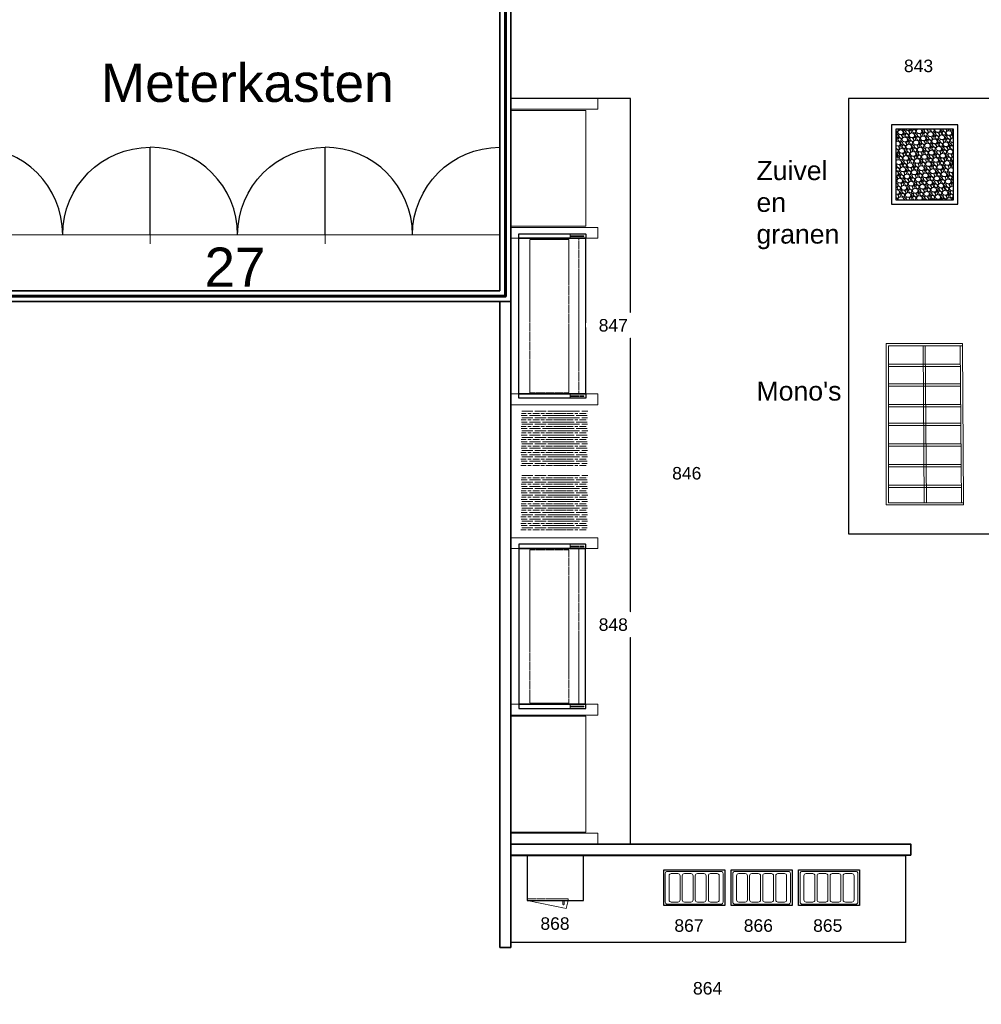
# Model space of a CAD drawing. Header units: millimetres. Extents: x 251300 to 581040, y -9130 to 111283.
# Tile 3 of 57: x 260476 to 269306, y 21641 to 30687. Entities that reach past the tile are written whole.
import ezdxf
from ezdxf.enums import TextEntityAlignment as Align

# ---------------------------------------------------------------- set-up
doc = ezdxf.new("R2010")
doc.units = ezdxf.units.MM
doc.set_wipeout_variables(frame=1)
doc.linetypes.add('HIDDEN', pattern=[9.525, 6.35, -3.175])
for name, color, linetype, lineweight in [('APPARAAT1', 2, 'Continuous', 25), ('APPARAAT2', 1, 'Continuous', 20), ('APPARAAT3', 1, 'Continuous', 18), ('APPARAAT4', 30, 'HIDDEN', 18), ('APPARAAT5', 7, 'Continuous', 5), ('BB Brandscheiding 30  min.', 210, 'WBDBO_030', 60), ('BWK MUREN', 3, 'Continuous', 35), ('HATCH PS', 252, 'Continuous', 5), ('POSITIENUMMER', 141, 'Continuous', 20), ('TEKST PS', 10, 'Continuous', 9), ('TEXT35', 10, 'Continuous', 35), ('X-L32_C_binnenwandopeningen', 1, 'Continuous', 5), ('X-T22_C_ruimtelabel', 7, 'Continuous', 5)]:
    doc.layers.add(name, color=color, linetype=linetype, lineweight=lineweight)
doc.styles.add('DVD_Standaard_35', font='arial.ttf', dxfattribs={"height": 3.5})
doc.styles.add('PS', font='arial.ttf')
doc.styles.get("Standard").update_dxf_attribs({"font": 'arial.ttf'})
doc.linetypes.add('WBDBO_030', pattern='A,35,-7.5,["X",DVD_Standaard_35,S=1,R=0,X=-2,Y=-1.75],-7.5', length=50)

# ---------------------------------------------------------------- blocks, each defined once
blk = doc.blocks.new('DVDVB_32_-S-_DubbelDeur')
at = {"linetype": 'Continuous', "lineweight": 13}
blk.add_wipeout([(0, -0.5), (1, -0.5), (1, 0.5), (0, 0.5)], dxfattribs=at)
at = {"color": 0, "linetype": 'ByBlock', "lineweight": -2}
for p, q in [((0, -0.5), (0, 0.5)), ((1, -0.5), (1, 0.5)), ((0, 0), (1, 0))]:
    blk.add_line(p, q, dxfattribs=at)
blk = doc.blocks.new('wandkoeling Alaska')
at = {"layer": 'APPARAAT1'}
for points in [[(5247.4, 1869), (5277.4, 1869, 0.414214), (5282.4, 1874), (5282.4, 2484), (5242.4, 2484), (5242.4, 1874, 0.414214)], [(6717.4, 1869), (6747.4, 1869, 0.414214), (6752.4, 1874), (6752.4, 2484), (6712.4, 2484), (6712.4, 1874, 0.414214)]]:
    blk.add_lwpolyline(points, format="xyb", close=True, dxfattribs=at)
blk.add_lwpolyline([(5282.4, 1874), (6712.4, 1874), (6712.4, 2484), (5282.4, 2484)], close=True, dxfattribs=at)
at = {"layer": 'APPARAAT3', "linetype": 'HIDDEN'}
for p, q in [((5259.4, 2014.3), (5259.4, 1888.3)), ((5262.4, 2014.3), (5262.4, 1888.3)), ((5265.4, 2014.3), (5265.4, 1888.3)), ((6729.4, 1888.3), (6729.4, 2014.3)), ((6732.4, 1888.3), (6732.4, 2014.3)), ((6735.4, 1888.3), (6735.4, 2014.3)), ((5259.4, 1888.3), (5265.4, 1888.3)), ((6729.4, 1888.3), (6735.4, 1888.3))]:
    blk.add_line(p, q, dxfattribs=at)
at = {"layer": 'APPARAAT4'}
for p, q in [((6702.4, 2384), (5292.4, 2384)), ((5292.4, 2384), (5292.4, 2025.7)), ((6702.4, 2025.7), (6702.4, 2384)), ((5242.4, 2014.3), (5282.4, 2014.3)), ((5292.4, 2025.7), (6702.4, 2025.7)), ((6712.4, 2014.3), (6752.4, 2014.3)), ((5282.4, 1934), (6712.4, 1934))]:
    blk.add_line(p, q, dxfattribs=at)
blk = doc.blocks.new('Samsung CM 1069')
at = {"layer": 'APPARAAT1'}
blk.add_lwpolyline([(0, -412), (517, -412), (517, 0), (0, 0)], close=True, dxfattribs=at)
at = {"layer": 'APPARAAT2'}
blk.add_lwpolyline([(334.8, -452), (334.8, -452, 0.414214), (339.8, -447), (339.8, -412), (329.8, -412), (329.8, -447, 0.414214)], format="xyb", close=True, dxfattribs=at)
at = {"layer": 'APPARAAT3'}
for p, q in [((0, -412), (359.7, -487)), ((359.7, -487), (377.5, -412))]:
    blk.add_line(p, q, dxfattribs=at)
at = {"layer": 'APPARAAT4'}
blk.add_lwpolyline([(0, -412), (377.5, -412), (377.5, -397), (0, -397)], close=True, dxfattribs=at)
blk = doc.blocks.new('bestekbak')
at = {"layer": 'APPARAAT1'}
for p, q in [((0, -560), (0, 0)), ((0, 0), (327.3, 0)), ((327.3, 0), (327.3, -560)), ((327.3, -560), (0, -560))]:
    blk.add_line(p, q, dxfattribs=at)
at = {"layer": 'APPARAAT2'}
for p, q in [((11.7, -524.3), (11.7, -34.3)), ((31.7, -14.3), (294, -14.3)), ((31.7, -129.3), (31.7, -69.3)), ((274, -49.3), (51.7, -49.3)), ((294, -69.3), (294, -129.3)), ((314, -34.3), (314, -524.3)), ((274, -149.3), (51.7, -149.3)), ((274, -169.3), (51.7, -169.3)), ((31.7, -249.3), (31.7, -189.3)), ((274, -269.3), (51.7, -269.3)), ((294, -189.3), (294, -249.3)), ((31.7, -369.3), (31.7, -309.3)), ((274, -289.3), (51.7, -289.3)), ((294, -309.3), (294, -369.3)), ((31.7, -489.3), (31.7, -429.3)), ((274, -389.3), (51.7, -389.3)), ((274, -409.3), (51.7, -409.3)), ((294, -429.3), (294, -489.3)), ((274, -509.3), (51.7, -509.3)), ((294, -544.3), (31.7, -544.3))]:
    blk.add_line(p, q, dxfattribs=at)
for centre, start, end in [((31.7, -34.3), 90, 180), ((51.7, -69.3), 90, 180), ((274, -69.3), 0, 90), ((294, -34.3), 0, 90), ((51.7, -129.3), 180, 270), ((51.7, -189.3), 90, 180), ((274, -129.3), 270, 0), ((274, -189.3), 0, 90), ((51.7, -249.3), 180, 270), ((274, -249.3), 270, 0), ((51.7, -309.3), 90, 180), ((274, -309.3), 0, 90), ((51.7, -369.3), 180, 270), ((51.7, -429.3), 90, 180), ((274, -369.3), 270, 0), ((274, -429.3), 0, 90), ((31.7, -524.3), 180, 270), ((51.7, -489.3), 180, 270), ((274, -489.3), 270, 0), ((294, -524.3), 270, 0)]:
    blk.add_arc(centre, 20, start, end, dxfattribs=at)
blk = doc.blocks.new('POSITIENUMMER')
at = {"layer": 'POSITIENUMMER', "style": 'PS', "flags": 1}
for tag, p in [('MERK-TYPE', (-1.22, -6.81)), ('AFMETINGEN', (-1.22, -10.86)), ('OMSCHRIJVING', (-1.22, -14.79)), ('OPMERKINGEN', (-1.22, -18.98))]:
    blk.add_attdef(tag, p, '', height=2.8, dxfattribs=at)
blk.add_wipeout([(-5.03, 0), (-5.03, 0.11), (-5.02, 0.2), (-5, 0.34), (-4.97, 0.48), (-4.93, 0.6), (-4.86, 0.76), (-4.78, 0.92), (-4.69, 1.07), (-4.6, 1.2), (-4.54, 1.27), (-4.48, 1.34), (-4.43, 1.4), (-4.35, 1.49), (-4.26, 1.57), (-4.18, 1.64), (-4.07, 1.73), (-3.91, 1.86), (-3.77, 1.95), (-3.62, 2.05), (-3.49, 2.12), (-3.31, 2.22), (-3.18, 2.29), (-3.02, 2.36), (-2.86, 2.43), (-2.72, 2.48), (-2.53, 2.55), (-2.36, 2.61), (-2.17, 2.66), (-2, 2.71), (-1.73, 2.77), (-1.53, 2.81), (-1.37, 2.84), (-1.13, 2.88), (-0.93, 2.9), (-0.73, 2.92), (-0.52, 2.93), (-0.28, 2.95), (-0.09, 2.95), (0.17, 2.95), (0.35, 2.94), (0.58, 2.93), (0.78, 2.91), (1, 2.89), (1.15, 2.87), (1.32, 2.85), (1.47, 2.82), (1.68, 2.78), (1.88, 2.74), (2.01, 2.7), (2.16, 2.67), (2.37, 2.6), (2.54, 2.55), (2.65, 2.51), (2.78, 2.46), (2.91, 2.41), (3.05, 2.34), (3.21, 2.27), (3.32, 2.22), (3.46, 2.14), (3.61, 2.06), (3.73, 1.98), (3.85, 1.9), (4, 1.79), (4.11, 1.7), (4.21, 1.62), (4.33, 1.5), (4.43, 1.4), (4.53, 1.29), (4.62, 1.17), (4.69, 1.06), (4.77, 0.94), (4.83, 0.83), (4.89, 0.7), (4.93, 0.6), (4.97, 0.47), (4.99, 0.38), (5.02, 0.23), (5.03, 0.13), (5.03, 0.07), (5.03, 0.04), (5.03, -0.07), (5.02, -0.18), (5.02, -0.17), (5.01, -0.3), (4.96, -0.48), (4.92, -0.62), (4.88, -0.73), (4.79, -0.9), (4.74, -0.99), (4.69, -1.08), (4.62, -1.17), (4.52, -1.29), (4.44, -1.39), (4.37, -1.46), (4.28, -1.55), (4.2, -1.63), (4.05, -1.75), (3.95, -1.83), (3.83, -1.91), (3.65, -2.03), (3.52, -2.11), (3.37, -2.19), (3.23, -2.26), (3.12, -2.32), (2.93, -2.4), (2.81, -2.45), (2.67, -2.5), (2.5, -2.56), (2.26, -2.63), (2.12, -2.68), (1.9, -2.73), (1.71, -2.78), (1.55, -2.81), (1.41, -2.83), (1.28, -2.85), (1.11, -2.88), (0.84, -2.91), (0.68, -2.92), (0.46, -2.94), (0.29, -2.95), (0.1, -2.95), (-0.12, -2.95), (-0.33, -2.94), (-0.56, -2.93), (-0.83, -2.91), (-1.09, -2.88), (-1.3, -2.85), (-1.58, -2.8), (-1.83, -2.75), (-2.05, -2.69), (-2.13, -2.67), (-2.15, -2.67), (-2.41, -2.59), (-2.61, -2.52), (-2.79, -2.45), (-2.94, -2.39), (-3.08, -2.33), (-3.25, -2.25), (-3.37, -2.19), (-3.5, -2.12), (-3.64, -2.04), (-3.76, -1.96), (-3.89, -1.87), (-3.97, -1.81), (-4.08, -1.73), (-4.15, -1.67), (-4.32, -1.51), (-4.48, -1.35), (-4.55, -1.26), (-4.64, -1.14), (-4.73, -1), (-4.79, -0.9), (-4.86, -0.77), (-4.91, -0.65), (-4.94, -0.55), (-4.97, -0.44), (-5.01, -0.28), (-5.02, -0.19), (-5.03, -0.07)]).dxf.layer = 'POSITIENUMMER'
at = {"layer": 'POSITIENUMMER'}
blk.add_attdef('POS', text='', height=2.3, dxfattribs=at).set_placement((0, 0), align=Align.MIDDLE)

msp = doc.modelspace()

# ---------------------------------------------------------------- hatches: boundary and pattern name
at = {"layer": 'APPARAAT5'}
h = msp.add_hatch(dxfattribs=at)
h.set_pattern_fill('GRAVEL', color=256, scale=3, angle=-60)
h.set_pattern_definition([(168.0127875, (242249.986, 301614.4205), (-898.7202219, 185.02908621), [10.251643, -1014.91451]), (124.969741, (242239.958, 301616.5497), (523.191139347, -753.793626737), [17.592142, -1741.621467]), (72.5104471, (242229.875, 301630.9657), (-344.90249304, -1079.01135782), [12.404446, -1228.041684]), (207.273689, (242198.5183, 301647.1772), (1357.92271544, 696.00886409), [16.020136, -1585.993123]), (232.8336542, (242184.279, 301639.836), (601.393629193, 787.155678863), [15.70901, -1555.194232]), (297.273689, (242174.789, 301627.318), (-696.00886409, 1357.92271544), [16.020136, -1585.993123]), (337.6942405, (242182.13, 301613.0787), (-1155.21135771, 476.884764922), [21.18581, -2097.39346]), (12.2553284, (242201.7304, 301605.0377), (1718.504986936, 376.262049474), [20.001586, -1980.157698]), (61.4295656, (242221.2762, 301609.2834), (553.0847649, 1023.229086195), [16.07439, -1591.36637]), (115.2363583, (242228.9636, 301623.4004), (353.10886411, -764.00249351), [18.351398, -899.218108]), (162.3974378, (242221.1394, 301640.0003), (-1183.102493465, 372.79362918), [23.732338, -2349.503175]), (78.8140748, (242235.5774, 301581.465), (129.24681466, 690.53795037), [8.100136, -801.916975]), (111.4692344, (242237.1488, 301589.4113), (363.317728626, -934.084764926), [15.41046, -1525.63917]), (165, (242231.51, 301603.75), (-65.991136, -38.1), [10.77628, -96.986793]), (143.1985905, (242236.76, 301612.944), (322.48227152, -253.75567886), [5.80324, -574.518671]), (231.8014095, (242232.114, 301616.42), (159.8734073, 180.2911358), [8.206969, -402.14259]), (330.9637565, (242227.039, 301609.97), (246.28227153, -121.7734073), [13.32959, -430.988945]), (101.565051, (242238.693, 301603.5), (10.2088642, -170.0822715), [9.638614, -231.326944]), (316.3895403, (242210.0157, 301654.695), (578.973407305, -545.611357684), [13.50264, -1336.7648]), (10.346176, (242219.792, 301645.3817), (-878.30249346, -155.1354569), [11.327968, -1121.46647]), (233.1985905, (242251.891, 301611.121), (253.75567886, 322.48227152), [11.606403, -568.715508]), (283.6104597, (242244.9382, 301601.8275), (-183.02659275, 774.21135767), [13.50264, -1336.7648]), (279.4439548, (242169.101, 301631.073), (-58.51772846, 406.15567884), [13.021056, -638.03203]), (234.7751406, (242171.2377, 301618.2286), (535.40249305, 749.05567913), [10.910164, -1080.107801]), (6.8014095, (242186.281, 301572.361), (406.15567884, 58.5177285), [11.606403, -568.715508]), (317.3540246, (242197.8056, 301573.7356), (-759.26454312, 705.48476494), [12.773482, -1264.57128]), (9.4439548, (242167.612, 301604.697), (-406.15567884, -58.51772846), [6.510528, -644.542557]), (41.3099325, (242183.995, 301576.32), (225.8645431, 218.3911358), [3.885438, -384.659849]), (105.9637565, (242186.913, 301578.885), (48.3088642, -236.0734073), [15.70901, -298.471638]), (126.009006, (242182.593, 301593.9887), (446.9911358, -621.81135766), [14.55801, -1441.240946]), (243.6900675, (242221.1, 301606.542), (93.8822715, 142.1911358), [10.989716, -263.75329]), (293.1572266, (242216.2284, 301596.6904), (515.717728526, -1198.049308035), [19.186703, -1899.480272]), (0.945396, (242223.774, 301579.0496), (-614.33795038, -2.73545692), [7.845247, -776.68177]), (30, (242231.62, 301579.18), (27.891136, 104.091136), [4.572, -71.628]), (60.2564372, (242183.8107, 301596.4515), (-309.53795042, -530.66454305), [10.586009, -1048.018223]), (348.0127875, (242189.0627, 301605.643), (898.7202219, -185.02908621), [20.503286, -1004.662866]), (300, (242209.12, 301601.384), (104.091136, -27.891136), [19.812, -56.388]), (265.3048465, (242219.025, 301584.227), (-80.93794988, -926.61135773), [12.048287, -1192.779502]), (194.054604, (242218.039, 301572.219), (-302.06454307, -86.40886424), [11.094872, -543.649501]), (147.6459754, (242207.276, 301569.5246), (-1383.811357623, 872.831579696), [18.064353, -1788.373933]), (115.4260787, (242192.016, 301579.1917), (-429.30886423, 895.98476499), [19.110884, -1891.975394])])
h.paths.add_polyline_path([(268520.7, 29680.7), (268520.7, 29030.7), (269050.7, 29030.7), (269050.7, 29680.7)])
at = {"layer": 'HATCH PS'}
h = msp.add_hatch(dxfattribs=at)
h.set_pattern_fill('GOST_WOOD', color=42, scale=10, angle=-89.99983)
h.set_pattern_definition([(0.00017, (278286.764, 29069.874), (0.00018, -60), [100, -20]), (0.00017, (278266.764, 29049.874), (0.00018, -60), [60, -15, 30, -15]), (0.00017, (278236.764, 29029.874), (0.00018, -60), [100, -20])])
h.paths.add_polyline_path([(265400.3, 26969.7), (265402.6, 26981.6), (265403, 26983.2), (265403, 27004.7), (265402.6, 27011.3), (265400.3, 27019.6), (265401.4, 27044.5), (265402.6, 27058.7), (265403, 27061.7), (265403, 27093.5), (265402, 27099.5), (265394.1, 27099.9), (265379.7, 27101.5), (265361.6, 27099.9), (265344.3, 27097.4), (265326.1, 27101.1), (265307.2, 27101.5), (265293.2, 27101.1), (265274.2, 27100.3), (265261.8, 27101.1), (265247.4, 27100.7), (265238.7, 27101.1), (265224.3, 27099.1), (265214.8, 27099.9), (265205, 27101.1), (265182.3, 27099.1), (265172.4, 27101.1), (265158.4, 27101.9), (265144.8, 27100.7), (265132, 27101.9), (265120.9, 27101.5), (265103.6, 27101.5), (265090.3, 27102.1), (265083.8, 27101.5), (265082, 27101.9), (265083.2, 27086), (265084.4, 27065.9), (265079.6, 27050.4), (265083.2, 27027.9), (265080.8, 27008.9), (265083.2, 26982.8), (265079.6, 26965), (265082, 26923.5), (265084.4, 26904.5), (265082, 26872.4), (265080.8, 26840.4), (265079.6, 26822.6), (265079.6, 26790.6), (265083.2, 26770.4), (265079.6, 26734.8), (265078, 26714.9), (265078, 26700.9), (265080.8, 26679), (265078.4, 26651.7), (265079.6, 26626.8), (265078, 26615.7), (265078, 26578.4), (265078.4, 26572.7), (265119.8, 26572.7), (265125, 26573.2), (265130, 26572.7), (265165.1, 26572.7), (265167, 26572.8), (265169.1, 26572.7), (265178.2, 26572.7), (265185.6, 26573.6), (265197.6, 26572.7), (265257.6, 26572.7), (265261, 26573.2), (265267.6, 26572.7), (265311.4, 26572.7), (265312.1, 26572.8), (265336, 26572.8), (265363.2, 26572.7), (265363.6, 26572.8), (265364.4, 26572.7), (265397.4, 26572.7), (265396.7, 26578.2), (265396.7, 26593.6), (265397.9, 26615), (265399.1, 26628), (265401.4, 26673.1), (265399.1, 26695.6), (265397.9, 26707.5), (265401.4, 26721.7), (265400.3, 26737.2), (265401.4, 26751.4), (265402.6, 26771.6), (265401.4, 26782.3), (265400.3, 26809.6), (265400.3, 26821.4), (265399.1, 26854.6), (265400.3, 26876), (265401.4, 26890.2), (265402.6, 26906.9), (265402.6, 26944.8)])
h = msp.add_hatch(dxfattribs=at)
h.set_pattern_fill('GOST_WOOD', color=42, scale=10, angle=-89.99983)
h.set_pattern_definition([(0.00017, (278169.59, 29069.874), (0.00018, -60), [100, -20]), (0.00017, (278149.59, 29049.874), (0.00018, -60), [60, -15, 30, -15]), (0.00017, (278119.59, 29029.874), (0.00018, -60), [100, -20])])
h.paths.add_polyline_path([(265517.4, 26969.7), (265519.8, 26981.6), (265520.1, 26983.2), (265520.1, 27004.7), (265519.8, 27011.3), (265517.4, 27019.6), (265518.6, 27044.5), (265519.8, 27058.7), (265520.1, 27061.7), (265520.1, 27093.5), (265519.1, 27099.5), (265511.3, 27099.9), (265496.9, 27101.5), (265478.7, 27099.9), (265461.4, 27097.4), (265443.3, 27101.1), (265424.3, 27101.5), (265410.3, 27101.1), (265391.4, 27100.3), (265379, 27101.1), (265364.6, 27100.7), (265355.9, 27101.1), (265341.5, 27099.1), (265332, 27099.9), (265322.1, 27101.1), (265299.5, 27099.1), (265289.6, 27101.1), (265275.6, 27101.9), (265262, 27100.7), (265249.2, 27101.9), (265238.1, 27101.5), (265220.7, 27101.5), (265207.5, 27102.1), (265201, 27101.5), (265199.2, 27101.9), (265200.4, 27086), (265201.5, 27065.9), (265196.8, 27050.4), (265200.4, 27027.9), (265198, 27008.9), (265200.4, 26982.8), (265196.8, 26965), (265199.2, 26923.5), (265201.5, 26904.5), (265199.2, 26872.4), (265198, 26840.4), (265196.8, 26822.6), (265196.8, 26790.6), (265200.4, 26770.4), (265196.8, 26734.8), (265195.1, 26714.9), (265195.1, 26700.9), (265198, 26679), (265195.6, 26651.7), (265196.8, 26626.8), (265195.1, 26615.7), (265195.1, 26578.4), (265195.6, 26572.7), (265237, 26572.7), (265242.2, 26573.2), (265247.1, 26572.7), (265282.3, 26572.7), (265284.2, 26572.8), (265286.2, 26572.7), (265295.4, 26572.7), (265302.8, 26573.6), (265314.7, 26572.7), (265374.8, 26572.7), (265378.2, 26573.2), (265384.8, 26572.7), (265428.6, 26572.7), (265429.3, 26572.8), (265453.2, 26572.8), (265480.4, 26572.7), (265480.8, 26572.8), (265481.6, 26572.7), (265514.6, 26572.7), (265513.9, 26578.2), (265513.9, 26593.6), (265515.1, 26615), (265516.2, 26628), (265518.6, 26673.1), (265516.2, 26695.6), (265515.1, 26707.5), (265518.6, 26721.7), (265517.4, 26737.2), (265518.6, 26751.4), (265519.8, 26771.6), (265518.6, 26782.3), (265517.4, 26809.6), (265517.4, 26821.4), (265516.2, 26854.6), (265517.4, 26876), (265518.6, 26890.2), (265519.8, 26906.9), (265519.8, 26944.8)])
h = msp.add_hatch(dxfattribs=at)
h.set_pattern_fill('GOST_WOOD', color=42, scale=10, angle=-89.99983)
h.set_pattern_definition([(0.00017, (277997.176, 29069.874), (0.00018, -60), [100, -20]), (0.00017, (277977.176, 29049.874), (0.00018, -60), [60, -15, 30, -15]), (0.00017, (277947.176, 29029.874), (0.00018, -60), [100, -20])])
h.paths.add_polyline_path([(265689.8, 26969.7), (265692.2, 26981.6), (265692.5, 26983.2), (265692.5, 27004.7), (265692.2, 27011.3), (265689.8, 27019.6), (265691, 27044.5), (265692.2, 27058.7), (265692.5, 27061.7), (265692.5, 27093.5), (265691.6, 27099.5), (265683.7, 27099.9), (265669.3, 27101.5), (265651.2, 27099.9), (265633.8, 27097.4), (265615.7, 27101.1), (265596.8, 27101.5), (265582.7, 27101.1), (265563.8, 27100.3), (265551.4, 27101.1), (265537, 27100.7), (265528.3, 27101.1), (265513.9, 27099.1), (265504.4, 27099.9), (265494.5, 27101.1), (265471.9, 27099.1), (265462, 27101.1), (265448, 27101.9), (265434.4, 27100.7), (265421.6, 27101.9), (265410.5, 27101.5), (265393.2, 27101.5), (265379.9, 27102.1), (265373.4, 27101.5), (265371.6, 27101.9), (265372.8, 27086), (265374, 27065.9), (265369.2, 27050.4), (265372.8, 27027.9), (265370.4, 27008.9), (265372.8, 26982.8), (265369.2, 26965), (265371.6, 26923.5), (265374, 26904.5), (265371.6, 26872.4), (265370.4, 26840.4), (265369.2, 26822.6), (265369.2, 26790.6), (265372.8, 26770.4), (265369.2, 26734.8), (265367.5, 26714.9), (265367.5, 26700.9), (265370.4, 26679), (265368, 26651.7), (265369.2, 26626.8), (265367.5, 26615.7), (265367.5, 26578.4), (265368, 26572.7), (265409.4, 26572.7), (265414.6, 26573.2), (265419.5, 26572.7), (265454.7, 26572.7), (265456.6, 26572.8), (265458.7, 26572.7), (265467.8, 26572.7), (265475.2, 26573.6), (265487.1, 26572.7), (265547.2, 26572.7), (265550.6, 26573.2), (265557.2, 26572.7), (265601, 26572.7), (265601.7, 26572.8), (265625.6, 26572.8), (265652.8, 26572.7), (265653.2, 26572.8), (265654, 26572.7), (265687, 26572.7), (265686.3, 26578.2), (265686.3, 26593.6), (265687.5, 26615), (265688.7, 26628), (265691, 26673.1), (265688.7, 26695.6), (265687.5, 26707.5), (265691, 26721.7), (265689.8, 26737.2), (265691, 26751.4), (265692.2, 26771.6), (265691, 26782.3), (265689.8, 26809.6), (265689.8, 26821.4), (265688.7, 26854.6), (265689.8, 26876), (265691, 26890.2), (265692.2, 26906.9), (265692.2, 26944.8)])
h = msp.add_hatch(dxfattribs=at)
h.set_pattern_fill('GOST_WOOD', color=42, scale=10, angle=-89.99983)
h.set_pattern_definition([(0.00017, (278286.764, 28479.36), (0.00018, -60), [100, -20]), (0.00017, (278266.764, 28459.36), (0.00018, -60), [60, -15, 30, -15]), (0.00017, (278236.764, 28439.36), (0.00018, -60), [100, -20])])
h.paths.add_polyline_path([(265400.3, 26379.2), (265402.6, 26391.1), (265403, 26392.7), (265403, 26414.2), (265402.6, 26420.8), (265400.3, 26429.1), (265401.4, 26454), (265402.6, 26468.2), (265403, 26471.2), (265403, 26503), (265402, 26509), (265394.1, 26509.4), (265379.7, 26511), (265361.6, 26509.4), (265344.3, 26506.9), (265326.1, 26510.6), (265307.2, 26511), (265293.2, 26510.6), (265274.2, 26509.8), (265261.8, 26510.6), (265247.4, 26510.2), (265238.7, 26510.6), (265224.3, 26508.5), (265214.8, 26509.4), (265205, 26510.6), (265182.3, 26508.5), (265172.4, 26510.6), (265158.4, 26511.4), (265144.8, 26510.2), (265132, 26511.4), (265120.9, 26511), (265103.6, 26511), (265090.3, 26511.6), (265083.8, 26511), (265082, 26511.4), (265083.2, 26495.5), (265084.4, 26475.3), (265079.6, 26459.9), (265083.2, 26437.4), (265080.8, 26418.4), (265083.2, 26392.3), (265079.6, 26374.5), (265082, 26332.9), (265084.4, 26314), (265082, 26281.9), (265080.8, 26249.9), (265079.6, 26232.1), (265079.6, 26200.1), (265083.2, 26179.9), (265079.6, 26144.3), (265078, 26124.3), (265078, 26110.3), (265080.8, 26088.5), (265078.4, 26061.2), (265079.6, 26036.3), (265078, 26025.2), (265078, 25987.9), (265078.4, 25982.2), (265119.8, 25982.2), (265125, 25982.7), (265130, 25982.2), (265165.1, 25982.2), (265167, 25982.3), (265169.1, 25982.2), (265178.2, 25982.2), (265185.6, 25983.1), (265197.6, 25982.2), (265257.6, 25982.2), (265261, 25982.7), (265267.6, 25982.2), (265311.4, 25982.2), (265312.1, 25982.3), (265336, 25982.3), (265363.2, 25982.2), (265363.6, 25982.3), (265364.4, 25982.2), (265397.4, 25982.2), (265396.7, 25987.7), (265396.7, 26003.1), (265397.9, 26024.4), (265399.1, 26037.5), (265401.4, 26082.6), (265399.1, 26105.1), (265397.9, 26117), (265401.4, 26131.2), (265400.3, 26146.7), (265401.4, 26160.9), (265402.6, 26181.1), (265401.4, 26191.7), (265400.3, 26219), (265400.3, 26230.9), (265399.1, 26264.1), (265400.3, 26285.5), (265401.4, 26299.7), (265402.6, 26316.3), (265402.6, 26354.3)])
h = msp.add_hatch(dxfattribs=at)
h.set_pattern_fill('GOST_WOOD', color=42, scale=10, angle=-89.99983)
h.set_pattern_definition([(0.00017, (278169.59, 28479.36), (0.00018, -60), [100, -20]), (0.00017, (278149.59, 28459.36), (0.00018, -60), [60, -15, 30, -15]), (0.00017, (278119.59, 28439.36), (0.00018, -60), [100, -20])])
h.paths.add_polyline_path([(265517.4, 26379.2), (265519.8, 26391.1), (265520.1, 26392.7), (265520.1, 26414.2), (265519.8, 26420.8), (265517.4, 26429.1), (265518.6, 26454), (265519.8, 26468.2), (265520.1, 26471.2), (265520.1, 26503), (265519.1, 26509), (265511.3, 26509.4), (265496.9, 26511), (265478.7, 26509.4), (265461.4, 26506.9), (265443.3, 26510.6), (265424.3, 26511), (265410.3, 26510.6), (265391.4, 26509.8), (265379, 26510.6), (265364.6, 26510.2), (265355.9, 26510.6), (265341.5, 26508.5), (265332, 26509.4), (265322.1, 26510.6), (265299.5, 26508.5), (265289.6, 26510.6), (265275.6, 26511.4), (265262, 26510.2), (265249.2, 26511.4), (265238.1, 26511), (265220.7, 26511), (265207.5, 26511.6), (265201, 26511), (265199.2, 26511.4), (265200.4, 26495.5), (265201.5, 26475.3), (265196.8, 26459.9), (265200.4, 26437.4), (265198, 26418.4), (265200.4, 26392.3), (265196.8, 26374.5), (265199.2, 26332.9), (265201.5, 26314), (265199.2, 26281.9), (265198, 26249.9), (265196.8, 26232.1), (265196.8, 26200.1), (265200.4, 26179.9), (265196.8, 26144.3), (265195.1, 26124.3), (265195.1, 26110.3), (265198, 26088.5), (265195.6, 26061.2), (265196.8, 26036.3), (265195.1, 26025.2), (265195.1, 25987.9), (265195.6, 25982.2), (265237, 25982.2), (265242.2, 25982.7), (265247.1, 25982.2), (265282.3, 25982.2), (265284.2, 25982.3), (265286.2, 25982.2), (265295.4, 25982.2), (265302.8, 25983.1), (265314.7, 25982.2), (265374.8, 25982.2), (265378.2, 25982.7), (265384.8, 25982.2), (265428.6, 25982.2), (265429.3, 25982.3), (265453.2, 25982.3), (265480.4, 25982.2), (265480.8, 25982.3), (265481.6, 25982.2), (265514.6, 25982.2), (265513.9, 25987.7), (265513.9, 26003.1), (265515.1, 26024.4), (265516.2, 26037.5), (265518.6, 26082.6), (265516.2, 26105.1), (265515.1, 26117), (265518.6, 26131.2), (265517.4, 26146.7), (265518.6, 26160.9), (265519.8, 26181.1), (265518.6, 26191.7), (265517.4, 26219), (265517.4, 26230.9), (265516.2, 26264.1), (265517.4, 26285.5), (265518.6, 26299.7), (265519.8, 26316.3), (265519.8, 26354.3)])
h = msp.add_hatch(dxfattribs=at)
h.set_pattern_fill('GOST_WOOD', color=42, scale=10, angle=-89.99983)
h.set_pattern_definition([(0.00017, (277997.176, 28479.36), (0.00018, -60), [100, -20]), (0.00017, (277977.176, 28459.36), (0.00018, -60), [60, -15, 30, -15]), (0.00017, (277947.176, 28439.36), (0.00018, -60), [100, -20])])
h.paths.add_polyline_path([(265689.8, 26379.2), (265692.2, 26391.1), (265692.5, 26392.7), (265692.5, 26414.2), (265692.2, 26420.8), (265689.8, 26429.1), (265691, 26454), (265692.2, 26468.2), (265692.5, 26471.2), (265692.5, 26503), (265691.6, 26509), (265683.7, 26509.4), (265669.3, 26511), (265651.2, 26509.4), (265633.8, 26506.9), (265615.7, 26510.6), (265596.8, 26511), (265582.7, 26510.6), (265563.8, 26509.8), (265551.4, 26510.6), (265537, 26510.2), (265528.3, 26510.6), (265513.9, 26508.5), (265504.4, 26509.4), (265494.5, 26510.6), (265471.9, 26508.5), (265462, 26510.6), (265448, 26511.4), (265434.4, 26510.2), (265421.6, 26511.4), (265410.5, 26511), (265393.2, 26511), (265379.9, 26511.6), (265373.4, 26511), (265371.6, 26511.4), (265372.8, 26495.5), (265374, 26475.3), (265369.2, 26459.9), (265372.8, 26437.4), (265370.4, 26418.4), (265372.8, 26392.3), (265369.2, 26374.5), (265371.6, 26332.9), (265374, 26314), (265371.6, 26281.9), (265370.4, 26249.9), (265369.2, 26232.1), (265369.2, 26200.1), (265372.8, 26179.9), (265369.2, 26144.3), (265367.5, 26124.3), (265367.5, 26110.3), (265370.4, 26088.5), (265368, 26061.2), (265369.2, 26036.3), (265367.5, 26025.2), (265367.5, 25987.9), (265368, 25982.2), (265409.4, 25982.2), (265414.6, 25982.7), (265419.5, 25982.2), (265454.7, 25982.2), (265456.6, 25982.3), (265458.7, 25982.2), (265467.8, 25982.2), (265475.2, 25983.1), (265487.1, 25982.2), (265547.2, 25982.2), (265550.6, 25982.7), (265557.2, 25982.2), (265601, 25982.2), (265601.7, 25982.3), (265625.6, 25982.3), (265652.8, 25982.2), (265653.2, 25982.3), (265654, 25982.2), (265687, 25982.2), (265686.3, 25987.7), (265686.3, 26003.1), (265687.5, 26024.4), (265688.7, 26037.5), (265691, 26082.6), (265688.7, 26105.1), (265687.5, 26117), (265691, 26131.2), (265689.8, 26146.7), (265691, 26160.9), (265692.2, 26181.1), (265691, 26191.7), (265689.8, 26219), (265689.8, 26230.9), (265688.7, 26264.1), (265689.8, 26285.5), (265691, 26299.7), (265692.2, 26316.3), (265692.2, 26354.3)])

# ---------------------------------------------------------------- linework, layer by layer
at = {"layer": 'APPARAAT1'}
for points in [[(264985.7, 23112.6), (266085.7, 23112.6), (266085.7, 29963.8), (264985.7, 29963.8)], [(268480.7, 29720.7), (268480.7, 28990.7), (269090.7, 28990.7), (269090.7, 29720.7)], [(268520.7, 29680.7), (268520.7, 29030.7), (269050.7, 29030.7), (269050.7, 29680.7)], [(264985.7, 23007.4), (268608.9, 23007.4), (268608.9, 22207.4), (264985.7, 22207.4)]]:
    msp.add_lwpolyline(points, close=True, dxfattribs=at)
msp.add_lwpolyline([(269485.7, 29963.8), (268085.7, 29963.8), (268085.7, 25963.8), (269485.7, 25963.8), (269485.7, 29963.8)], dxfattribs=at)
at = {"layer": 'APPARAAT2'}
for p, q in [((268771.4, 27691.1), (268781.4, 26249.1)), ((268791.4, 27691.2), (268801.4, 26249.2)), ((269113.3, 27693.4), (269123.3, 26251.4)), ((269133.3, 27693.6), (269143.3, 26251.6)), ((268452.7, 27521), (269114.5, 27521)), ((268452.7, 27501), (269114.6, 27501)), ((269115.7, 27340.7), (268452.7, 27340.7)), ((269115.8, 27320.7), (268452.7, 27320.7)), ((268452.7, 27150.5), (269117, 27150.5)), ((268452.7, 27130.5), (269117.2, 27130.5)), ((268452.7, 26980.2), (269118.2, 26980.2)), ((268452.7, 26960.2), (269118.3, 26960.2)), ((268452.7, 26789.9), (269119.5, 26789.9)), ((268452.7, 26769.9), (269119.7, 26769.9)), ((268452.7, 26599.7), (269120.8, 26599.7)), ((268452.7, 26579.7), (269121, 26579.7)), ((268452.7, 26409.4), (269122.2, 26409.4)), ((268452.7, 26389.4), (269122.3, 26389.4))]:
    msp.add_line(p, q, dxfattribs=at)
for points in [[(264985.7, 29963.8), (265785.7, 29963.8), (265785.7, 29863.8), (264985.7, 29863.8)], [(264985.7, 28778.8), (265785.7, 28778.8), (265785.7, 28678.8), (264985.7, 28678.8)], [(264985.7, 27148.8), (265785.7, 27148.8), (265785.7, 27248.8), (264985.7, 27248.8)], [(264985.7, 25927.6), (265785.7, 25927.6), (265785.7, 25827.6), (264985.7, 25827.6)], [(264985.7, 24297.6), (265785.7, 24297.6), (265785.7, 24397.6), (264985.7, 24397.6)], [(264985.7, 23112.6), (265785.7, 23112.6), (265785.7, 23212.6), (264985.7, 23212.6)]]:
    msp.add_lwpolyline(points, close=True, dxfattribs=at)
for points in [[(269133.3, 27711.2), (268432.7, 27711.2), (268432.7, 26229.2), (269143.6, 26229.2)], [(269133.3, 27691.2), (268452.7, 27691.2), (268452.7, 26249.2), (269143.6, 26249.2)], [(269133.3, 27691.2), (269133.3, 27711.2)], [(269143.6, 26229.2), (269143.6, 26249.2)]]:
    msp.add_lwpolyline(points, dxfattribs=at)
at = {"layer": 'APPARAAT3'}
for points in [[(264985.7, 29853.8), (265675, 29853.8), (265675, 28788.8), (264985.7, 28788.8)], [(264985.7, 24287.6), (265675, 24287.6), (265675, 23222.6), (264985.7, 23222.6)]]:
    msp.add_lwpolyline(points, close=True, dxfattribs=at)
at = {"layer": 'BWK MUREN'}
for p, q in [((264985.7, 28096.6), (264985.7, 32553.8)), ((264985.7, 22162.6), (264985.7, 28596.6)), ((260067.7, 28196.6), (264885.7, 28196.6)), ((259967.7, 28096.6), (264985.7, 28096.6)), ((264885.7, 22162.6), (264885.7, 28096.6)), ((264885.7, 22162.6), (264985.7, 22162.6))]:
    msp.add_line(p, q, dxfattribs=at)
msp.add_lwpolyline([(264985.7, 23112.6), (268658.9, 23112.6), (268658.9, 23012.6), (264985.7, 23012.6)], dxfattribs=at)

# ---------------------------------------------------------------- block references
at = {"xscale": 50, "yscale": 50, "zscale": 50}
for p, values in [((268729.5, 30262.6), {'POS': '843'}), ((266601.1, 26520.2), {'POS': '846'}), ((266792.5, 21788.6), {'POS': '864'})]:
    msp.add_blockref('POSITIENUMMER', p, dxfattribs=at).add_auto_attribs(values)
at = {"xscale": -1, "rotation": 90}
msp.add_blockref('wandkoeling Alaska', (267544.2, 33961.2), dxfattribs=at)
at = {"rotation": 90.00000000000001}
msp.add_blockref('wandkoeling Alaska', (267544.2, 19115.2), dxfattribs=at)
msp.add_blockref('Samsung CM 1069', (265134.6, 23007.4))
at = {"layer": 'APPARAAT2', "rotation": 90}
for p in [(266390.2, 22548.7), (267009.2, 22548.7), (267628.2, 22548.7)]:
    msp.add_blockref('bestekbak', p, dxfattribs=at)
at = {"layer": 'X-L32_C_binnenwandopeningen', "xscale": 1606, "yscale": 170, "rotation": 180}
msp.add_blockref('DVDVB_32_-S-_DubbelDeur', (261673.7, 28711.6), dxfattribs=at)

# ---------------------------------------------------------------- texts
at = {"layer": 'TEKST PS', "insert": (261220.4, 30281.6), "char_height": 350, "width": 2546.168, "attachment_point": 1, "style": 'PS'}
msp.add_mtext('Meterkasten', dxfattribs=at)
at = {"layer": 'TEXT35', "char_height": 175, "width": 851.198, "attachment_point": 1, "style": 'PS'}
for s, insert in [('Zuivel en granen', (267241.6, 29388.3)), ("Mono's", (267241.6, 27362.7))]:
    msp.add_mtext(s, dxfattribs=dict(at, insert=insert))

# ---------------------------------------------------------------- next in the draw order: linework, layer by layer
at = {"color": 0, "linetype": 'ByBlock', "lineweight": -2}
msp.add_ellipse((260067.7, 28711.6), major_axis=(-567.8, 567.8), ratio=1, start_param=3.926991, end_param=5.497787, dxfattribs=at)

# ---------------------------------------------------------------- next in the draw order: block references
at = {"xscale": 50, "yscale": 50, "zscale": 50}
for p, values in [((265926.6, 27879.5), {'POS': '847'}), ((265926.6, 25129.6), {'POS': '848'}), ((265391.3, 22383), {'POS': '868'}), ((266621.6, 22364.7), {'POS': '867'}), ((267258.7, 22364.7), {'POS': '866'}), ((267895.8, 22364.7), {'POS': '865'})]:
    msp.add_blockref('POSITIENUMMER', p, dxfattribs=at).add_auto_attribs(values)
at = {"layer": 'X-L32_C_binnenwandopeningen', "xscale": 1606, "yscale": 170, "rotation": 180}
msp.add_blockref('DVDVB_32_-S-_DubbelDeur', (263279.7, 28711.6), dxfattribs=at)

# ---------------------------------------------------------------- next in the draw order: linework, layer by layer
at = {"color": 0, "linetype": 'ByBlock', "lineweight": -2}
msp.add_line((261673.7, 28711.6), (261673.7, 29514.6), dxfattribs=at)
msp.add_line((261673.7, 28711.6), (261673.7, 29514.6), dxfattribs=at)
at = {"color": 0, "linetype": 'ByBlock', "lineweight": -2, "extrusion": (0, 0, -1)}
msp.add_ellipse((261673.7, 28711.6), major_axis=(-567.8, -567.8), ratio=1, start_param=0.785398, end_param=2.356194, dxfattribs=at)
at = {"color": 0, "linetype": 'ByBlock', "lineweight": -2}
msp.add_ellipse((261673.7, 28711.6), major_axis=(567.8, -567.8), ratio=1, start_param=0.785398, end_param=2.356194, dxfattribs=at)

# ---------------------------------------------------------------- next in the draw order: block references
at = {"layer": 'X-L32_C_binnenwandopeningen', "xscale": 1606, "yscale": 170, "rotation": 180}
msp.add_blockref('DVDVB_32_-S-_DubbelDeur', (264885.7, 28711.6), dxfattribs=at)

# ---------------------------------------------------------------- next in the draw order: texts
at = {"layer": 'X-T22_C_ruimtelabel'}
msp.add_text('27', height=360, dxfattribs=at).set_placement((262452.8, 28413.2), align=Align.MIDDLE_CENTER)

# ---------------------------------------------------------------- next in the draw order: linework, layer by layer
at = {"color": 0, "linetype": 'ByBlock', "lineweight": -2}
for p, q in [((263279.7, 28711.6), (263279.7, 29514.6)), ((263279.7, 28711.6), (263279.7, 29514.6)), ((264885.7, 28711.6), (264885.7, 29514.6))]:
    msp.add_line(p, q, dxfattribs=at)
at = {"color": 0, "linetype": 'ByBlock', "lineweight": -2, "extrusion": (0, 0, -1)}
for centre in [(263279.7, 28711.6), (264885.7, 28711.6)]:
    msp.add_ellipse(centre, major_axis=(-567.8, -567.8), ratio=1, start_param=0.785398, end_param=2.356194, dxfattribs=at)
at = {"color": 0, "linetype": 'ByBlock', "lineweight": -2}
msp.add_ellipse((263279.7, 28711.6), major_axis=(567.8, -567.8), ratio=1, start_param=0.785398, end_param=2.356194, dxfattribs=at)
at = {"layer": 'BB Brandscheiding 30  min.', "ltscale": 0.5}
msp.add_lwpolyline([(297365.1, 33554), (296594.9, 32783.8), (296594.9, 32648.8), (281908.9, 32648.8), (281908.9, 31963.8), (267608.9, 31963.8), (267608.9, 32648.8), (264935.7, 32648.8), (264935.7, 28146.6), (251714.9, 28146.6), (251414.9, 28449.4)], dxfattribs=at)
at = {"layer": 'BWK MUREN'}
msp.add_line((264885.7, 28196.6), (264885.7, 32824), dxfattribs=at)

doc.saveas('drawing.dxf')
